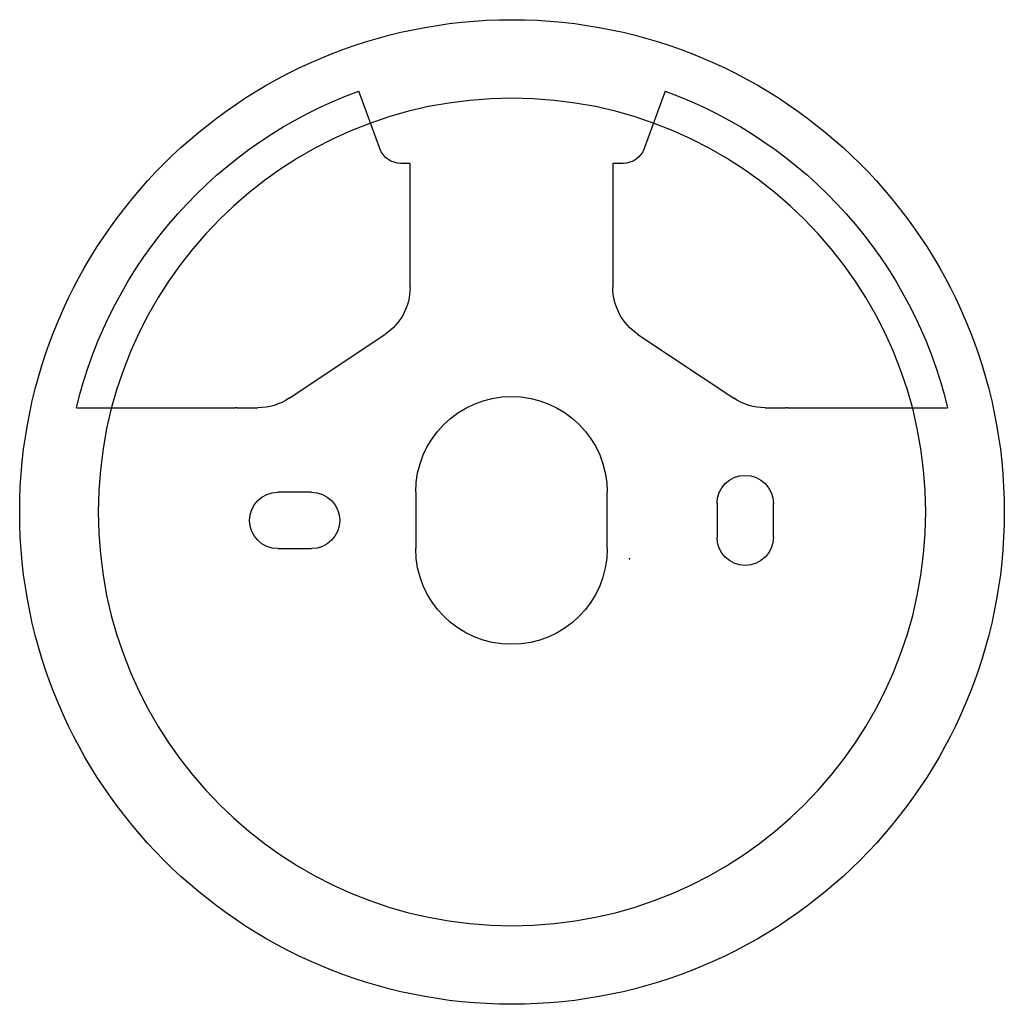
# Model space of a CAD drawing. Header units: centimetres. Extents: x -5.41 to 3.33, y -3.96 to 4.78.
import ezdxf

# ---------------------------------------------------------------- set-up
doc = ezdxf.new("R2010")
doc.units = ezdxf.units.CM
doc.header["$MEASUREMENT"] = 0
doc.layers.add('Type_80_W2_Wall_Light_STEP_01 v2_Sketch1', color=7, linetype='Continuous')

msp = doc.modelspace()

# ---------------------------------------------------------------- linework, layer by layer
at = {"layer": 'Type_80_W2_Wall_Light_STEP_01 v2_Sketch1'}
for p, q in [((-2.2173, 3.641, 0.6757), (-2.4027, 4.1505, 0.6757)), ((0.3168, 4.1505, 0.6757), (0.1314, 3.641, 0.6757)), ((-1.9476, 3.5094, 0.6757), (-2.0294, 3.5094, 0.6757)), ((-1.9476, 2.4075, 0.6757), (-1.9476, 3.5094, 0.6757)), ((-0.1476, 3.5094, 0.6757), (-0.1476, 2.4075, 0.6757)), ((-0.0566, 3.5094, 0.6757), (-0.1476, 3.5094, 0.6757)), ((-3.0217, 1.4239, 0.6757), (-2.1703, 1.9915, 0.6757)), ((0.075, 1.9915, 0.6757), (0.9264, 1.4239, 0.6757)), ((-4.9094, 1.3405, 0.6757), (-3.497, 1.3405, 0.6757)), ((-3.4817, 1.3399, 0.6757), (-3.299, 1.3399, 0.6757)), ((1.2038, 1.3399, 0.6757), (1.3865, 1.3399, 0.6757)), ((1.4017, 1.3405, 0.6757), (2.8235, 1.3405, 0.6757)), ((-2.8226, 0.5899, 0.6757), (-3.1226, 0.5899, 0.6757)), ((-1.8976, 0.5899, 0.6757), (-1.8976, 0.0899, 0.6757)), ((-0.1976, 0.0899, 0.6757), (-0.1976, 0.5899, 0.6757)), ((0.7774, 0.4899, 0.6757), (0.7774, 0.1899, 0.6757)), ((1.2774, 0.1899, 0.6757), (1.2774, 0.4899, 0.6757)), ((-3.1226, 0.0899, 0.6757), (-2.8226, 0.0899, 0.6757))]:
    msp.add_line(p, q, dxfattribs=at)
msp.add_circle((-1.043, 0.4146, 0.6757), 4.37, dxfattribs=at)
at = {"layer": 'Type_80_W2_Wall_Light_STEP_01 v2_Sketch1', "extrusion": (1.72085e-15, -1.39558e-16, -1)}
msp.add_circle((1.043, 0.4146, -0.6757), 3.6726, dxfattribs=at)
at = {"layer": 'Type_80_W2_Wall_Light_STEP_01 v2_Sketch1', "extrusion": (-9.86784e-17, 2.96185e-16, -1)}
msp.add_arc((1.043, 0.4146, -0.6757), 3.9757, 13.46765, 70, dxfattribs=at)
at = {"layer": 'Type_80_W2_Wall_Light_STEP_01 v2_Sketch1', "extrusion": (1.48207e-15, -7.9558e-16, -1)}
msp.add_arc((1.043, 0.4146, -0.6757), 3.9757, 110, 166.53235, dxfattribs=at)
at = {"layer": 'Type_80_W2_Wall_Light_STEP_01 v2_Sketch1', "extrusion": (1.72085e-15, -1.39558e-16, -1)}
for centre, radius, start, end in [((2.0294, 3.7094, -0.6757), 0.2, 270, 340), ((2.4476, 2.4075, -0.6757), 0.5, 180, 236.30993), ((1.0476, 0.5899, -0.6757), 0.85, 360, 180), ((-1.2038, 1.8399, -0.6757), 0.5, 270, 303.69007), ((3.4817, 1.5472, -0.6757), 0.2072, 270.00102, 274.2234), ((-1.3865, 1.5472, -0.6757), 0.2072, 265.77657, 269.99901), ((-1.0274, 0.4899, -0.6757), 0.25, 360, 180), ((3.1226, 0.3399, -0.6757), 0.25, 270, 90), ((2.8226, 0.3399, -0.6757), 0.25, 90, 270), ((1.0476, 0.0899, -0.6757), 0.85, 180.00003, 359.99997)]:
    msp.add_arc(centre, radius, start, end, dxfattribs=at)
at = {"layer": 'Type_80_W2_Wall_Light_STEP_01 v2_Sketch1', "extrusion": (1.55943e-16, 4.3002e-16, -1)}
msp.add_arc((0.0566, 3.7094, -0.6757), 0.2, 200, 270, dxfattribs=at)
at = {"layer": 'Type_80_W2_Wall_Light_STEP_01 v2_Sketch1', "extrusion": (1.84401e-15, 4.51946e-17, -1)}
msp.add_arc((-0.3524, 2.4075, -0.6757), 0.5, 303.69007, 0, dxfattribs=at)
at = {"layer": 'Type_80_W2_Wall_Light_STEP_01 v2_Sketch1', "extrusion": (1.84401e-15, -3.2431e-16, -1)}
msp.add_arc((3.299, 1.8399, -0.6757), 0.5, 236.30993, 270, dxfattribs=at)
at = {"layer": 'Type_80_W2_Wall_Light_STEP_01 v2_Sketch1', "extrusion": (4.38538e-15, -1.39558e-16, -1)}
msp.add_arc((-1.0274, 0.1899, -0.6757), 0.25, 180, 360, dxfattribs=at)
at = {"layer": 'Type_80_W2_Wall_Light_STEP_01 v2_Sketch1'}
msp.add_point((0, 0, 0.6757), dxfattribs=at)

doc.saveas('drawing.dxf')
